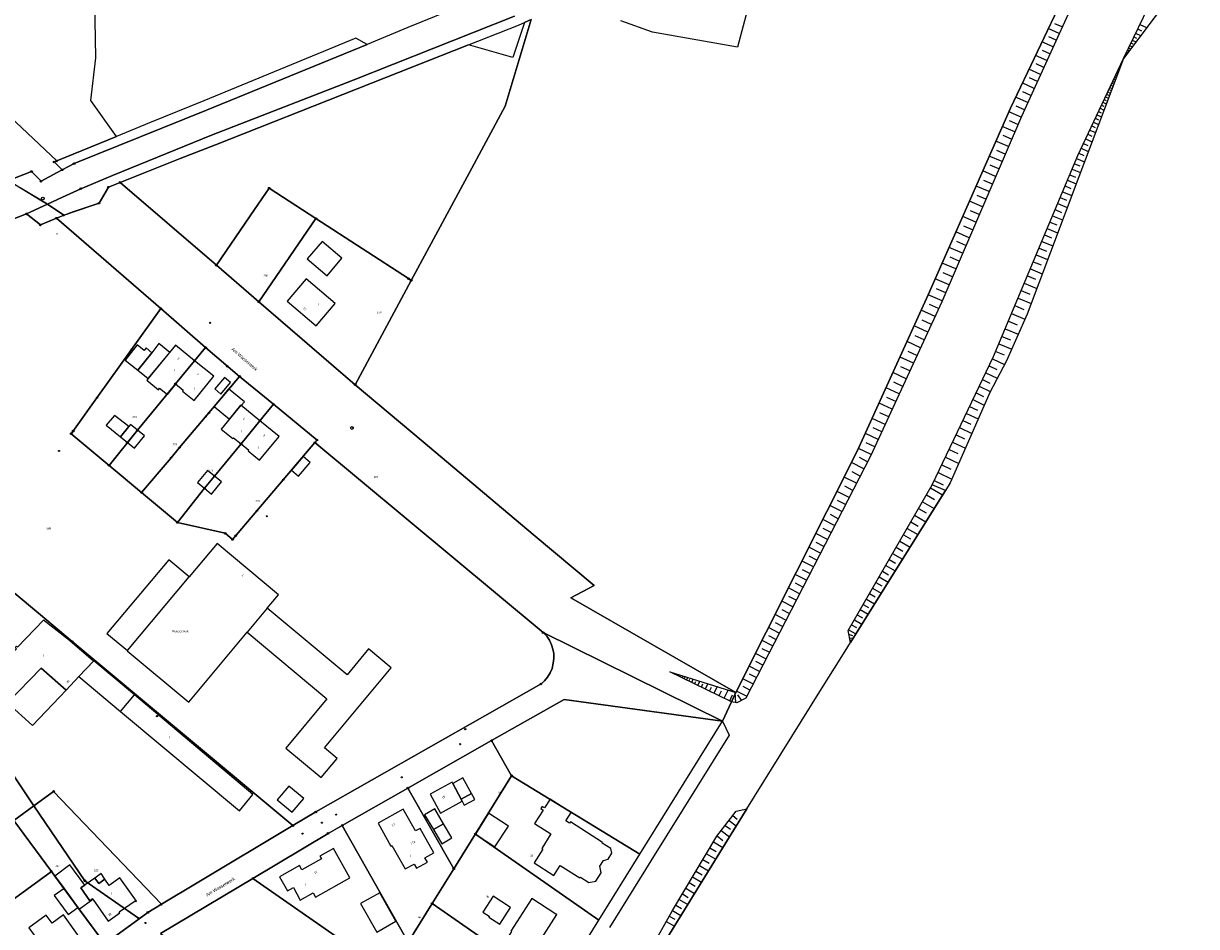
# Model space of a CAD drawing. Extents: x 2408905 to 4819478, y 5786105 to 11573663.
# Tile 38 of 39: x 2410029 to 2410388, y 5787057 to 5787333. Entities that reach past the tile are written whole.
import ezdxf

# ---------------------------------------------------------------- set-up
doc = ezdxf.new("R2010")
doc.units = 0
for name, color, linetype in [('K100-FLST_GRENZEN', 40, 'Continuous'), ('K105-FLST_NUMMERN', 40, 'Continuous'), ('K120-ALLG_TEXTE', 40, 'Continuous'), ('K125-GEB_LINIEN', 40, 'Continuous'), ('K130-GEB_TEXTE', 40, 'Continuous'), ('K140-KATASTERTOPO', 7, 'Continuous'), ('K145-VERM_PKTE', 7, 'Continuous')]:
    doc.layers.add(name, color=color, linetype=linetype)
doc.styles.add('SIMPLEX', font='CONTINUOUS')

# ---------------------------------------------------------------- blocks, each defined once
blk = doc.blocks.new('128')
at = {"color": 250, "linetype": 'Continuous'}
blk.add_circle((0, 0), 0.5, dxfattribs=at)
blk = doc.blocks.new('122')
at = {"color": 11, "linetype": 'Continuous'}
blk.add_circle((0, 0), 1.25, dxfattribs=at)
blk = doc.blocks.new('251')
at = {"color": 40, "linetype": 'Continuous'}
blk.add_circle((0, 0), 0.175, dxfattribs=at)
blk = doc.blocks.new('GRENZSTEIN')
at = {"color": 7, "linetype": 'Continuous'}
blk.add_circle((0, 0), 0.75, dxfattribs=at)

msp = doc.modelspace()

# ---------------------------------------------------------------- linework, layer by layer
at = {"layer": 'K100-FLST_GRENZEN', "color": 250}
for points in [[(2410016.034, 5787368.072), (2410008.315, 5787297.615), (2410013.193, 5787293.79), (2410024.645, 5787284.811), (2410031.704, 5787287.6), (2410034.608, 5787284.618), (2410039.549, 5787287.29), (2410041.077, 5787288.116), (2410038.605, 5787290.524), (2410039.388, 5787290.844), (2410021.43, 5787307.789), (2410018.884, 5787324.204), (2410019.779, 5787332.595), (2410023.904, 5787371.266)], [(2410257.629, 5787363.488), (2410249.276, 5787332.155), (2410247.541, 5787325.646), (2410221.553, 5787330.181), (2410211.937, 5787333.652)], [(2410184.478, 5787334.033), (2410176.475, 5787307.611), (2410164.861, 5787286.025), (2410147.795, 5787254.305), (2410130.639, 5787222.419), (2410151.408, 5787204.979), (2410185.112, 5787176.675), (2410203.715, 5787161.054), (2410196.642, 5787157.275), (2410247.069, 5787128.28), (2410284.179, 5787202.057), (2410305.902, 5787249.926), (2410330.998, 5787307.011), (2410355.813, 5787359.035)], [(2410355.813, 5787359.035), (2410330.998, 5787307.011), (2410305.902, 5787249.926), (2410284.179, 5787202.057), (2410247.069, 5787128.28), (2410242.979, 5787119.543), (2410245.044, 5787115.302), (2410221.058, 5787076.852), (2410219.39, 5787074.178), (2410208.424, 5787056.484)], [(2410179.982, 5787345.198), (2410146.794, 5787331.594), (2410134.318, 5787326.442), (2410085.242, 5787306.375), (2410044.724, 5787290.027), (2410039.549, 5787287.29), (2410034.608, 5787284.618), (2410031.704, 5787287.6), (2410024.645, 5787284.811), (2410034.296, 5787278.978), (2410036.548, 5787277.617), (2410041.212, 5787279.781), (2410046.721, 5787282.337), (2410056.503, 5787286.345), (2410086.739, 5787298.732), (2410130.086, 5787315.52), (2410179.392, 5787335.098)], [(2410218.375, 5787040.875), (2410241.375, 5787078.105), (2410243.823, 5787082.065), (2410250.431, 5787092.76), (2410257.968, 5787104.901), (2410273.225, 5787129.441), (2410279.437, 5787139.378), (2410285.454, 5787149.008), (2410311.127, 5787190.1), (2410307.069, 5787191.769), (2410325.833, 5787231.002), (2410351.636, 5787292.504), (2410365.562, 5787322.189), (2410376.278, 5787344.412)], [(2410179.392, 5787335.098), (2410130.086, 5787315.52), (2410086.739, 5787298.732), (2410056.503, 5787286.345), (2410046.721, 5787282.337), (2410041.212, 5787279.781), (2410036.548, 5787277.617), (2410041.527, 5787274.254), (2410045.486, 5787275.599), (2410050.883, 5787277.431), (2410052.345, 5787277.927), (2410055.181, 5787282.821), (2410058.804, 5787284.258), (2410077.181, 5787291.551), (2410087.91, 5787295.809), (2410131.226, 5787312.833), (2410165.339, 5787326.348), (2410180.618, 5787332.38), (2410184.478, 5787334.033)], [(2409990.434, 5787259.16), (2410030.15, 5787274.647), (2410036.548, 5787277.617), (2410028.261, 5787282.626)], [(2409934.665, 5787235.35), (2410034.396, 5787152.102), (2410044.161, 5787143.949), (2410111.635, 5787087.629), (2410118.618, 5787091.807), (2410187.5, 5787130.947), (2410188.532, 5787131.893), (2410189.492, 5787133.042), (2410190.27, 5787134.328), (2410190.855, 5787135.71), (2410191.248, 5787137.263), (2410191.403, 5787138.756), (2410191.374, 5787140.254), (2410191.145, 5787141.535), (2410190.723, 5787142.905), (2410190.057, 5787144.316), (2410189.224, 5787145.563), (2410188.15, 5787146.616), (2410118.357, 5787204.757), (2410108.689, 5787193.377), (2410100.626, 5787183.887), (2410093.16, 5787175.1), (2410090.927, 5787176.988), (2410076.327, 5787180.304), (2410065.36, 5787189.459), (2410055.407, 5787197.768), (2410043.832, 5787207.431), (2410051.712, 5787218.431), (2410062.291, 5787233.198), (2410071.231, 5787245.678), (2410039.34, 5787273.342), (2410034.392, 5787271.279), (2410030.15, 5787274.647), (2409990.434, 5787259.16)], [(2410071.174, 5787054.613), (2410099.392, 5787071.492), (2410122.37, 5787085.236), (2410126.728, 5787087.71), (2410146.776, 5787099.093), (2410172.372, 5787113.626), (2410194.518, 5787126.2), (2410242.979, 5787119.543), (2410188.15, 5787146.616), (2410189.224, 5787145.563), (2410190.057, 5787144.316), (2410190.723, 5787142.905), (2410191.145, 5787141.535), (2410191.374, 5787140.254), (2410191.403, 5787138.756), (2410191.248, 5787137.263), (2410190.855, 5787135.71), (2410190.27, 5787134.328), (2410189.492, 5787133.042), (2410188.532, 5787131.893), (2410187.5, 5787130.947), (2410118.618, 5787091.807), (2410111.635, 5787087.629), (2410082.327, 5787070.098), (2410071.395, 5787063.559), (2410067.256, 5787061.084), (2410064.629, 5787059.169), (2410054.063, 5787051.465)]]:
    msp.add_lwpolyline(points, dxfattribs=at)
for points in [[(2410021.43, 5787307.789), (2410039.388, 5787290.844), (2410057.723, 5787298.354), (2410049.812, 5787309.292), (2410051.35, 5787322.377), (2410050.625, 5787362.751), (2410035.869, 5787367.454), (2410023.904, 5787371.266), (2410019.779, 5787332.595), (2410018.884, 5787324.204)], [(2410058.804, 5787284.258), (2410088.228, 5787258.927), (2410099.894, 5787275.965), (2410104.38, 5787282.516), (2410118.66, 5787273.237), (2410146.96, 5787254.847), (2410147.795, 5787254.305), (2410164.861, 5787286.025), (2410176.475, 5787307.611), (2410184.478, 5787334.033), (2410182.396, 5787333.145), (2410178.911, 5787322.469), (2410165.339, 5787326.348), (2410131.226, 5787312.833), (2410087.91, 5787295.809), (2410077.181, 5787291.551)], [(2410038.605, 5787290.524), (2410041.077, 5787288.116), (2410044.724, 5787290.027), (2410085.242, 5787306.375), (2410134.318, 5787326.442), (2410130.888, 5787328.358), (2410084.378, 5787309.254), (2410067.724, 5787302.438), (2410057.723, 5787298.354), (2410039.388, 5787290.844)], [(2410039.34, 5787273.342), (2410071.231, 5787245.678), (2410084.936, 5787233.789), (2410095.334, 5787224.943), (2410105.658, 5787216.465), (2410118.997, 5787205.511), (2410118.357, 5787204.757), (2410188.15, 5787146.616), (2410242.979, 5787119.543), (2410247.069, 5787128.28), (2410196.642, 5787157.275), (2410203.715, 5787161.054), (2410185.112, 5787176.675), (2410151.408, 5787204.979), (2410130.639, 5787222.419), (2410101.203, 5787247.758), (2410088.228, 5787258.927), (2410058.804, 5787284.258), (2410055.181, 5787282.821), (2410052.345, 5787277.927), (2410050.255, 5787277.218), (2410044.424, 5787275.238)], [(2410101.203, 5787247.758), (2410118.66, 5787273.237), (2410104.38, 5787282.516), (2410099.894, 5787275.965), (2410088.228, 5787258.927)], [(2410034.392, 5787271.279), (2410041.527, 5787274.254), (2410036.548, 5787277.617), (2410030.15, 5787274.647)], [(2410101.203, 5787247.758), (2410130.639, 5787222.419), (2410147.795, 5787254.305), (2410146.96, 5787254.847), (2410118.66, 5787273.237)], [(2410043.832, 5787207.431), (2410055.407, 5787197.768), (2410064.051, 5787208.494), (2410075.497, 5787222.395), (2410081.558, 5787229.756), (2410084.936, 5787233.789), (2410071.231, 5787245.678), (2410062.291, 5787233.198), (2410051.712, 5787218.431)], [(2409819.934, 5787152.584), (2409852.808, 5787097.587), (2409859.184, 5787086.92), (2409874.792, 5787060.81), (2409969.732, 5787087.821), (2409977.716, 5787090.092), (2409991.49, 5787094.011), (2410025.658, 5787103.732), (2410032.442, 5787093.708), (2410038.44, 5787098.072), (2410071.395, 5787063.559), (2410082.327, 5787070.098), (2410111.635, 5787087.629), (2410044.161, 5787143.949), (2410034.396, 5787152.102), (2409934.665, 5787235.35), (2409920.388, 5787229.35), (2409884.332, 5787214.813), (2409867.111, 5787208.006), (2409863.209, 5787206.464), (2409850.278, 5787201.352)], [(2410055.407, 5787197.768), (2410065.36, 5787189.459), (2410074.351, 5787200.101), (2410076.982, 5787203.216), (2410085.954, 5787213.839), (2410095.334, 5787224.943), (2410084.936, 5787233.789), (2410075.74, 5787222.69), (2410075.497, 5787222.395), (2410064.051, 5787208.494)], [(2410076.327, 5787180.304), (2410084.597, 5787190.772), (2410087.643, 5787194.501), (2410095.779, 5787204.313), (2410101.537, 5787211.397), (2410105.658, 5787216.465), (2410095.334, 5787224.943), (2410085.954, 5787213.839), (2410076.982, 5787203.216), (2410074.351, 5787200.101), (2410065.36, 5787189.459)], [(2410076.327, 5787180.304), (2410090.927, 5787176.988), (2410093.16, 5787175.1), (2410100.626, 5787183.887), (2410108.689, 5787193.377), (2410118.357, 5787204.757), (2410118.997, 5787205.511), (2410105.658, 5787216.465), (2410101.537, 5787211.397), (2410095.779, 5787204.313), (2410087.643, 5787194.501), (2410084.597, 5787190.772)], [(2410178.486, 5787102.89), (2410217.722, 5787078.892), (2410242.979, 5787119.543), (2410194.518, 5787126.2), (2410172.372, 5787113.626)], [(2410160.806, 5787074.412), (2410167.418, 5787085.062), (2410178.486, 5787102.89), (2410172.372, 5787113.626), (2410146.776, 5787099.093)], [(2409882.018, 5787002.328), (2409896.797, 5786999.839), (2409928.717, 5787003.789), (2409936.486, 5787004.751), (2409939.794, 5787002.52), (2409944.208, 5787005.482), (2409966.084, 5787021.421), (2409990.003, 5787038.848), (2410013.927, 5787056.278), (2410037.759, 5787073.642), (2410026.295, 5787089.236), (2410032.442, 5787093.708), (2410025.658, 5787103.732), (2409991.49, 5787094.011), (2409977.716, 5787090.092), (2409969.732, 5787087.821), (2409874.792, 5787060.81), (2409881.881, 5787003.434)], [(2410167.448, 5787085.041), (2410205.197, 5787058.733), (2410217.722, 5787078.892), (2410178.486, 5787102.89), (2410167.418, 5787085.062)], [(2410032.442, 5787093.708), (2410047.973, 5787070.764), (2410064.363, 5787059.354), (2410064.629, 5787059.169), (2410067.256, 5787061.084), (2410071.395, 5787063.559), (2410038.44, 5787098.072)], [(2410126.728, 5787087.71), (2410146.892, 5787051.997), (2410154.22, 5787063.802), (2410160.806, 5787074.412), (2410146.776, 5787099.093)], [(2410026.295, 5787089.236), (2410037.759, 5787073.642), (2410041.642, 5787068.36), (2410046.256, 5787062.084), (2410054.063, 5787051.465), (2410064.629, 5787059.169), (2410064.363, 5787059.354), (2410047.973, 5787070.764), (2410032.442, 5787093.708)], [(2410099.392, 5787071.492), (2410137.614, 5787044.88), (2410141.007, 5787042.519), (2410146.892, 5787051.997), (2410126.728, 5787087.71), (2410122.37, 5787085.236)], [(2410154.22, 5787063.802), (2410192.003, 5787037.499), (2410205.197, 5787058.733), (2410167.448, 5787085.041), (2410167.418, 5787085.062), (2410160.806, 5787074.412)], [(2410020.611, 5787047.101), (2410029.844, 5787034.424), (2410053.767, 5787051.868), (2410045.847, 5787062.64), (2410038.805, 5787072.219), (2410037.759, 5787073.642), (2410013.927, 5787056.278)], [(2410071.174, 5787054.613), (2410087.686, 5787043.117), (2410103.452, 5787032.138), (2410121.791, 5787019.371), (2410137.614, 5787044.88), (2410099.392, 5787071.492)], [(2410141.007, 5787042.519), (2410178.781, 5787016.218), (2410192.003, 5787037.499), (2410154.22, 5787063.802), (2410146.892, 5787051.997)]]:
    msp.add_lwpolyline(points, close=True, dxfattribs=at)
at = {"layer": 'K125-GEB_LINIEN', "color": 250}
for points in [[(2410115.996, 5787260.91), (2410122.1, 5787255.705), (2410126.609, 5787261.064), (2410120.523, 5787266.224)], [(2410109.865, 5787248.004), (2410118.713, 5787240.449), (2410124.518, 5787247.222), (2410115.628, 5787254.779)], [(2410060.356, 5787229.947), (2410064.159, 5787226.833), (2410068.475, 5787232.191), (2410066.749, 5787233.666), (2410066.168, 5787232.918), (2410064.039, 5787234.58)], [(2410068.475, 5787232.191), (2410064.159, 5787226.833), (2410067.398, 5787224.297), (2410073.949, 5787232.31), (2410070.636, 5787234.978)], [(2410075.831, 5787222.614), (2410075.74, 5787222.69), (2410081.558, 5787229.756), (2410075.732, 5787234.492), (2410067.398, 5787224.297), (2410067.001, 5787223.811), (2410070.496, 5787220.897), (2410070.812, 5787221.359), (2410073.272, 5787219.459)], [(2410081.558, 5787229.756), (2410075.74, 5787222.69), (2410078.096, 5787220.752), (2410077.897, 5787220.499), (2410081.401, 5787217.634), (2410087.422, 5787224.988)], [(2410089.579, 5787219.561), (2410092.572, 5787223.052), (2410090.742, 5787224.601), (2410087.743, 5787221.123)], [(2410092.261, 5787211.908), (2410095.73, 5787216.147), (2410095.815, 5787216.077), (2410096.776, 5787217.232), (2410091.965, 5787221.169), (2410087.556, 5787215.782)], [(2410058.916, 5787206.488), (2410061.436, 5787209.611), (2410057.078, 5787213.054), (2410054.537, 5787210.046)], [(2410095.779, 5787204.313), (2410101.537, 5787211.397), (2410095.73, 5787216.147), (2410089.729, 5787208.813), (2410093.227, 5787205.966), (2410093.436, 5787206.221)], [(2410061.436, 5787209.611), (2410058.916, 5787206.488), (2410061.034, 5787204.757), (2410064.051, 5787208.494), (2410061.923, 5787210.215)], [(2410101.537, 5787211.397), (2410095.779, 5787204.313), (2410098.097, 5787202.426), (2410097.889, 5787202.17), (2410101.404, 5787199.309), (2410107.382, 5787206.615)], [(2410064.051, 5787208.494), (2410061.034, 5787204.757), (2410063.168, 5787203.018), (2410066.195, 5787206.76)], [(2410113.341, 5787194.468), (2410116.946, 5787198.634), (2410114.794, 5787200.501), (2410111.196, 5787196.329)], [(2410084.597, 5787190.772), (2410087.643, 5787194.501), (2410085.525, 5787196.232), (2410082.471, 5787192.524)], [(2410087.643, 5787194.501), (2410084.597, 5787190.772), (2410086.74, 5787189.006), (2410089.786, 5787192.748)], [(2410079.868, 5787163.665), (2410073.638, 5787168.852), (2410054.766, 5787146.391), (2410061.004, 5787141.173), (2410060.941, 5787141.097), (2410079.749, 5787125.36), (2410097.62, 5787146.719), (2410122.003, 5787126.386), (2410109.416, 5787111.291), (2410120.268, 5787102.324), (2410125.15, 5787108.155), (2410121.26, 5787111.405), (2410141.698, 5787135.877), (2410134.767, 5787141.63), (2410128.159, 5787133.674), (2410103.786, 5787154.068), (2410107.224, 5787158.176), (2410088.445, 5787173.893)], [(2410054.766, 5787146.391), (2410061.004, 5787141.173), (2410079.868, 5787163.665), (2410073.638, 5787168.852)], [(2410103.786, 5787154.068), (2410097.62, 5787146.719), (2410122.003, 5787126.386), (2410109.416, 5787111.291), (2410120.268, 5787102.324), (2410125.15, 5787108.155), (2410121.26, 5787111.405), (2410141.698, 5787135.877), (2410134.767, 5787141.63), (2410128.159, 5787133.674)], [(2410046.147, 5787133.178), (2410050.608, 5787137.866), (2410042.833, 5787144.602), (2410035.395, 5787150.472), (2410027.441, 5787142.208), (2410027.141, 5787142.502), (2410026.7, 5787142.052), (2410027.093, 5787141.668), (2410017.254, 5787131.628), (2410024.377, 5787125.158), (2410034.624, 5787135.738), (2410042.252, 5787129.086)], [(2410050.726, 5787137.988), (2410046.147, 5787133.178), (2410058.899, 5787122.518), (2410063.205, 5787127.583)], [(2410050.608, 5787137.866), (2410046.147, 5787133.178), (2410058.899, 5787122.518), (2410095.281, 5787092.099), (2410099.402, 5787097.162), (2410063.205, 5787127.583), (2410050.726, 5787137.988)], [(2410024.377, 5787125.158), (2410031.957, 5787118.271), (2410042.252, 5787129.086), (2410034.624, 5787135.738)], [(2410163.089, 5787095.714), (2410166.221, 5787097.412), (2410163.61, 5787102.231), (2410160.476, 5787100.531)], [(2410106.833, 5787095.533), (2410111.406, 5787091.739), (2410114.94, 5787095.96), (2410110.368, 5787099.714)], [(2410163.333, 5787095.096), (2410163.403, 5787095.134), (2410160.476, 5787100.531), (2410160.281, 5787100.891), (2410153.578, 5787097.193), (2410156.704, 5787091.471)], [(2410163.333, 5787095.096), (2410163.994, 5787093.876), (2410167.197, 5787095.612), (2410166.221, 5787097.412), (2410163.089, 5787095.714), (2410163.403, 5787095.134)], [(2410185.361, 5787076.293), (2410191.452, 5787072.407), (2410193.382, 5787075.435), (2410199.377, 5787071.654), (2410199.523, 5787071.883), (2410202.15, 5787070.21), (2410204.251, 5787070.642), (2410205.873, 5787073.168), (2410205.441, 5787075.212), (2410206.573, 5787076.981), (2410207.985, 5787077.338), (2410209.143, 5787079.158), (2410208.848, 5787080.649), (2410206.2, 5787082.296), (2410206.33, 5787082.5), (2410196.46, 5787088.753), (2410196.24, 5787088.407), (2410195.1, 5787089.13), (2410196.724, 5787091.675), (2410190.25, 5787095.751), (2410188.543, 5787093.021), (2410187.833, 5787093.468), (2410187.416, 5787092.808), (2410188.093, 5787092.382), (2410185.477, 5787088.243), (2410190.516, 5787085.062), (2410187.685, 5787080.643), (2410188.013, 5787080.433)], [(2410141.551, 5787081.386), (2410141.896, 5787081.567), (2410145.924, 5787074.368), (2410148.654, 5787075.885), (2410149.38, 5787074.578), (2410152.738, 5787076.456), (2410151.996, 5787077.768), (2410154.73, 5787079.282), (2410150.542, 5787086.772), (2410149.146, 5787086), (2410145.384, 5787092.701), (2410137.656, 5787088.36)], [(2410151.9, 5787090.961), (2410154.58, 5787086.401), (2410157.665, 5787088.169), (2410155.002, 5787092.709)], [(2410167.448, 5787085.041), (2410173.349, 5787081.118), (2410177.507, 5787087.422), (2410171.453, 5787091.411)], [(2410157.129, 5787082.065), (2410160.187, 5787083.867), (2410157.665, 5787088.169), (2410154.58, 5787086.401)], [(2410109.974, 5787067.663), (2410111.754, 5787068.657), (2410113.888, 5787064.839), (2410117.82, 5787067.046), (2410118.562, 5787065.732), (2410129.059, 5787071.656), (2410124.073, 5787080.606), (2410119.9, 5787078.247), (2410120.322, 5787077.509), (2410114.365, 5787074.142), (2410113.634, 5787075.441), (2410107.559, 5787072.01)], [(2410041.642, 5787068.36), (2410046.256, 5787062.084), (2410050.404, 5787065.122), (2410050.313, 5787065.251), (2410049.523, 5787064.675), (2410046.784, 5787068.567), (2410047.96, 5787069.404), (2410043.368, 5787075.647), (2410038.805, 5787072.219)], [(2410051.029, 5787071.589), (2410052.227, 5787069.889), (2410054.106, 5787071.245), (2410052.939, 5787072.949)], [(2410050.404, 5787065.122), (2410055.162, 5787058.386), (2410058.743, 5787060.934), (2410058.523, 5787061.244), (2410063.35, 5787064.669), (2410063.564, 5787064.367), (2410063.824, 5787064.552), (2410058.745, 5787071.685), (2410055.421, 5787069.324), (2410054.106, 5787071.245), (2410052.227, 5787069.889), (2410051.029, 5787071.589), (2410046.784, 5787068.567), (2410049.523, 5787064.675), (2410050.313, 5787065.251)], [(2410045.847, 5787062.64), (2410041.642, 5787068.36), (2410038.64, 5787066.217), (2410042.853, 5787060.452)], [(2410137.233, 5787055.065), (2410143.102, 5787058.402), (2410138.188, 5787067.108), (2410132.333, 5787063.772)], [(2410171.672, 5787059.914), (2410171.51, 5787059.661), (2410174.896, 5787057.479), (2410178.13, 5787062.573), (2410172.828, 5787066.026), (2410169.739, 5787061.159)], [(2410175.999, 5787051.877), (2410183.837, 5787046.835), (2410186.182, 5787050.497), (2410186.013, 5787050.605), (2410192.331, 5787060.472), (2410192.079, 5787060.635), (2410192.036, 5787060.568), (2410184.675, 5787065.332), (2410178.251, 5787055.371), (2410178.462, 5787055.235), (2410176.371, 5787051.994), (2410176.161, 5787052.129)], [(2410030.915, 5787056.358), (2410038.024, 5787046.567), (2410041.834, 5787049.337), (2410041.679, 5787049.546), (2410046.366, 5787052.953), (2410046.517, 5787052.742), (2410046.797, 5787052.946), (2410041.445, 5787060.346), (2410037.966, 5787057.806), (2410036.192, 5787060.227)]]:
    msp.add_lwpolyline(points, close=True, dxfattribs=at)
msp.add_lwpolyline([(2410046.147, 5787133.178), (2410058.899, 5787122.518)], dxfattribs=at)
at = {"layer": 'K140-KATASTERTOPO', "color": 250}
for points in [[(2410378.344, 5787390.375, 0), (2410369.16, 5787374.317, 0), (2410358.545, 5787357.525, 0), (2410334.37, 5787304.415, 0), (2410310.05, 5787247.812, 0), (2410288.242, 5787200.592, 0), (2410250.064, 5787126.625, 0), (2410247.342, 5787125.211, 0), (2410245.769, 5787125.502, 0), (2410226.869, 5787134.679, 0), (2410247.069, 5787128.28, 0), (2410284.179, 5787202.057, 0), (2410305.902, 5787249.926, 0), (2410330.998, 5787307.011, 0), (2410355.813, 5787359.035, 0), (2410376.156, 5787396.829, 0), (2410378.344, 5787390.375, 0)], [(2410365.562, 5787322.189, 0), (2410376.278, 5787344.412, 0), (2410384.405, 5787358.677, 0), (2410387.929, 5787355.592, 0), (2410379.985, 5787341.305, 0), (2410365.562, 5787322.189, 0)], [(2410282.111, 5787143.656, 0), (2410281.449, 5787147.326, 0), (2410307.069, 5787191.769, 0), (2410325.833, 5787231.002, 0), (2410351.636, 5787292.504, 0), (2410365.562, 5787322.189, 0), (2410351.93, 5787286.014, 0), (2410343.233, 5787262.975, 0), (2410336.142, 5787244.025, 0), (2410329.862, 5787229.739, 0), (2410324.679, 5787220.048, 0), (2410312.608, 5787192.432, 0), (2410311.127, 5787190.1, 0), (2410285.454, 5787149.008, 0), (2410282.111, 5787143.656, 0)], [(2410213.685, 5787036.072, 0), (2410217.022, 5787042.622, 0), (2410227.655, 5787061.653, 0), (2410241.254, 5787084.392, 0), (2410247.188, 5787092.054, 0), (2410250.431, 5787092.76, 0), (2410243.823, 5787082.065, 0), (2410241.375, 5787078.105, 0), (2410218.375, 5787040.875, 0), (2410215.564, 5787036.415, 0), (2410212.98, 5787032.143, 0), (2410213.685, 5787036.072, 0)]]:
    msp.add_polyline3d(points, close=True, dxfattribs=at)
for points in [[(2410345.909, 5787329.766, 0), (2410342.576, 5787331.283, 0)], [(2410346.829, 5787331.787, 0), (2410344.631, 5787332.787, 0)], [(2410369.896, 5787331.177, 0), (2410371.092, 5787330.6, 0)], [(2410370.583, 5787332.601, 0), (2410372.661, 5787331.598, 0)], [(2410344.982, 5787327.729, 0), (2410342.736, 5787328.752, 0)], [(2410368.26, 5787327.785, 0), (2410369.378, 5787327.246, 0)], [(2410368.74, 5787328.78, 0), (2410369.618, 5787328.357, 0)], [(2410369.283, 5787329.905, 0), (2410370.823, 5787329.162, 0)], [(2410344.048, 5787325.677, 0), (2410340.641, 5787327.227, 0)], [(2410343.106, 5787323.608, 0), (2410340.81, 5787324.653, 0)], [(2410366.502, 5787324.138, 0), (2410366.761, 5787324.013, 0)], [(2410366.815, 5787324.788, 0), (2410367.334, 5787324.538, 0)], [(2410367.128, 5787325.437, 0), (2410367.561, 5787325.229, 0)], [(2410367.461, 5787326.126, 0), (2410368.247, 5787325.747, 0)], [(2410367.836, 5787326.905, 0), (2410368.464, 5787326.602, 0)], [(2410342.157, 5787321.523, 0), (2410338.676, 5787323.107, 0)], [(2410341.201, 5787319.421, 0), (2410338.855, 5787320.489, 0)], [(2410364.672, 5787320.292, 0), (2410364.771, 5787320.245, 0)], [(2410364.969, 5787320.924, 0), (2410365.068, 5787320.878, 0)], [(2410365.265, 5787321.557, 0), (2410365.298, 5787321.541, 0)], [(2410365.875, 5787322.839, 0), (2410365.962, 5787322.797, 0)], [(2410366.189, 5787323.488, 0), (2410366.448, 5787323.363, 0)], [(2410340.237, 5787317.303, 0), (2410336.68, 5787318.922, 0)], [(2410363.189, 5787317.13, 0), (2410363.585, 5787316.944, 0)], [(2410363.485, 5787317.762, 0), (2410363.717, 5787317.654, 0)], [(2410363.782, 5787318.395, 0), (2410364.08, 5787318.255, 0)], [(2410364.079, 5787319.027, 0), (2410364.244, 5787318.95, 0)], [(2410364.375, 5787319.659, 0), (2410364.574, 5787319.566, 0)], [(2410338.286, 5787313.017, 0), (2410334.652, 5787314.671, 0)], [(2410339.265, 5787315.169, 0), (2410336.868, 5787316.259, 0)], [(2410361.407, 5787313.331, 0), (2410362.101, 5787313.005, 0)], [(2410361.705, 5787313.968, 0), (2410362.135, 5787313.766, 0)], [(2410362.002, 5787314.6, 0), (2410362.597, 5787314.321, 0)], [(2410362.299, 5787315.233, 0), (2410362.662, 5787315.062, 0)], [(2410362.595, 5787315.865, 0), (2410363.091, 5787315.632, 0)], [(2410362.892, 5787316.498, 0), (2410363.19, 5787316.358, 0)], [(2410336.304, 5787308.663, 0), (2410332.592, 5787310.353, 0)], [(2410337.298, 5787310.849, 0), (2410334.85, 5787311.963, 0)], [(2410359.677, 5787309.644, 0), (2410360.333, 5787309.336, 0)], [(2410360.057, 5787310.454, 0), (2410360.977, 5787310.022, 0)], [(2410360.419, 5787311.226, 0), (2410360.992, 5787310.957, 0)], [(2410360.764, 5787311.962, 0), (2410361.566, 5787311.586, 0)], [(2410361.093, 5787312.663, 0), (2410361.591, 5787312.43, 0)], [(2410335.301, 5787306.46, 0), (2410332.8, 5787307.599, 0)], [(2410357.959, 5787305.982, 0), (2410358.806, 5787305.584, 0)], [(2410358.42, 5787306.965, 0), (2410359.614, 5787306.404, 0)], [(2410358.859, 5787307.901, 0), (2410359.606, 5787307.551, 0)], [(2410359.278, 5787308.794, 0), (2410360.328, 5787308.301, 0)], [(2410334.294, 5787304.239, 0), (2410330.497, 5787305.87, 0)], [(2410333.331, 5787301.997, 0), (2410330.787, 5787303.09, 0)], [(2410356.434, 5787302.732, 0), (2410357.96, 5787302.016, 0)], [(2410356.967, 5787303.868, 0), (2410357.925, 5787303.419, 0)], [(2410357.475, 5787304.951, 0), (2410358.827, 5787304.316, 0)], [(2410332.365, 5787299.747, 0), (2410328.529, 5787301.395, 0)], [(2410354.672, 5787298.977, 0), (2410355.886, 5787298.407, 0)], [(2410355.288, 5787300.289, 0), (2410357.006, 5787299.484, 0)], [(2410355.875, 5787301.54, 0), (2410356.955, 5787301.034, 0)], [(2410330.421, 5787295.223, 0), (2410326.547, 5787296.887, 0)], [(2410331.394, 5787297.489, 0), (2410328.825, 5787298.594, 0)], [(2410353.364, 5787296.187, 0), (2410354.723, 5787295.549, 0)], [(2410354.029, 5787297.606, 0), (2410355.957, 5787296.701, 0)], [(2410328.462, 5787290.666, 0), (2410324.551, 5787292.346, 0)], [(2410329.443, 5787292.949, 0), (2410326.848, 5787294.063, 0)], [(2410351.26, 5787291.609, 0), (2410353.659, 5787290.602, 0)], [(2410351.962, 5787293.198, 0), (2410353.477, 5787292.487, 0)], [(2410352.675, 5787294.718, 0), (2410354.829, 5787293.707, 0)], [(2410327.478, 5787288.374, 0), (2410324.857, 5787289.5, 0)], [(2410349.881, 5787288.322, 0), (2410352.401, 5787287.265, 0)], [(2410350.576, 5787289.979, 0), (2410352.216, 5787289.291, 0)], [(2410326.49, 5787286.074, 0), (2410322.54, 5787287.771, 0)], [(2410325.498, 5787283.766, 0), (2410322.852, 5787284.903, 0)], [(2410348.457, 5787284.928, 0), (2410351.101, 5787283.818, 0)], [(2410349.175, 5787286.638, 0), (2410350.896, 5787285.916, 0)], [(2410324.503, 5787281.449, 0), (2410320.514, 5787283.163, 0)], [(2410346.987, 5787281.423, 0), (2410349.758, 5787280.261, 0)], [(2410347.728, 5787283.189, 0), (2410349.533, 5787282.432, 0)], [(2410322.501, 5787276.79, 0), (2410318.473, 5787278.521, 0)], [(2410323.504, 5787279.124, 0), (2410320.831, 5787280.272, 0)], [(2410345.47, 5787277.806, 0), (2410348.372, 5787276.588, 0)], [(2410346.234, 5787279.629, 0), (2410348.125, 5787278.836, 0)], [(2410320.484, 5787272.097, 0), (2410316.417, 5787273.845, 0)], [(2410321.494, 5787274.448, 0), (2410318.796, 5787275.607, 0)], [(2410343.903, 5787274.072, 0), (2410346.941, 5787272.798, 0)], [(2410344.692, 5787275.954, 0), (2410346.672, 5787275.123, 0)], [(2410319.47, 5787269.737, 0), (2410316.746, 5787270.908, 0)], [(2410342.286, 5787270.218, 0), (2410345.464, 5787268.884, 0)], [(2410343.101, 5787272.16, 0), (2410345.172, 5787271.291, 0)], [(2410318.453, 5787267.369, 0), (2410314.346, 5787269.134, 0)], [(2410341.458, 5787268.244, 0), (2410343.624, 5787267.335, 0)], [(2410316.407, 5787262.607, 0), (2410312.26, 5787264.388, 0)], [(2410317.432, 5787264.992, 0), (2410314.68, 5787266.174, 0)], [(2410339.762, 5787264.201, 0), (2410342.026, 5787263.251, 0)], [(2410340.616, 5787266.239, 0), (2410343.939, 5787264.845, 0)], [(2410314.345, 5787257.809, 0), (2410310.158, 5787259.608, 0)], [(2410315.378, 5787260.212, 0), (2410312.6, 5787261.406, 0)], [(2410338.009, 5787260.023, 0), (2410340.383, 5787259.027, 0)], [(2410338.893, 5787262.13, 0), (2410342.371, 5787260.671, 0)], [(2410313.309, 5787255.397, 0), (2410310.504, 5787256.602, 0)], [(2410336.195, 5787255.699, 0), (2410338.681, 5787254.656, 0)], [(2410337.109, 5787257.88, 0), (2410340.754, 5787256.35, 0)], [(2410312.269, 5787252.976, 0), (2410308.041, 5787254.792, 0)], [(2410335.264, 5787253.481, 0), (2410339.081, 5787251.879, 0)], [(2410310.177, 5787248.107, 0), (2410305.909, 5787249.941, 0)], [(2410311.225, 5787250.546, 0), (2410308.393, 5787251.763, 0)], [(2410333.354, 5787248.929, 0), (2410337.35, 5787247.252, 0)], [(2410334.317, 5787251.224, 0), (2410336.921, 5787250.132, 0)], [(2410307.958, 5787243.281, 0), (2410303.765, 5787245.218, 0)], [(2410309.07, 5787245.689, 0), (2410306.264, 5787246.985, 0)], [(2410332.374, 5787246.593, 0), (2410335.099, 5787245.45, 0)], [(2410306.849, 5787240.881, 0), (2410304.065, 5787242.167, 0)], [(2410330.391, 5787241.865, 0), (2410333.093, 5787240.731, 0)], [(2410331.379, 5787244.22, 0), (2410335.473, 5787242.503, 0)], [(2410305.744, 5787238.487, 0), (2410301.583, 5787240.409, 0)], [(2410329.41, 5787239.527, 0), (2410333.424, 5787237.843, 0)], [(2410303.542, 5787233.721, 0), (2410299.414, 5787235.628, 0)], [(2410304.641, 5787236.101, 0), (2410301.878, 5787237.377, 0)], [(2410327.469, 5787234.903, 0), (2410331.406, 5787233.251, 0)], [(2410328.436, 5787237.206, 0), (2410331.086, 5787236.094, 0)], [(2410301.354, 5787228.982, 0), (2410297.256, 5787230.875, 0)], [(2410302.446, 5787231.348, 0), (2410299.704, 5787232.615, 0)], [(2410326.51, 5787232.616, 0), (2410329.109, 5787231.526, 0)], [(2410300.264, 5787226.623, 0), (2410297.543, 5787227.88, 0)], [(2410324.489, 5787228.193, 0), (2410326.903, 5787227.039, 0)], [(2410325.526, 5787230.36, 0), (2410329.244, 5787228.583, 0)], [(2410299.178, 5787224.271, 0), (2410295.112, 5787226.149, 0)], [(2410322.476, 5787223.984, 0), (2410324.763, 5787222.89, 0)], [(2410323.473, 5787226.068, 0), (2410326.997, 5787224.382, 0)], [(2410297.015, 5787219.587, 0), (2410292.98, 5787221.451, 0)], [(2410298.095, 5787221.926, 0), (2410295.395, 5787223.173, 0)], [(2410320.532, 5787219.918, 0), (2410322.787, 5787218.84, 0)], [(2410321.499, 5787221.94, 0), (2410324.837, 5787220.344, 0)], [(2410294.864, 5787214.931, 0), (2410290.86, 5787216.78, 0)], [(2410295.938, 5787217.256, 0), (2410293.258, 5787218.493, 0)], [(2410319.55, 5787217.866, 0), (2410323.003, 5787216.215, 0)], [(2410293.793, 5787212.612, 0), (2410291.134, 5787213.84, 0)], [(2410317.543, 5787213.669, 0), (2410321.139, 5787211.949, 0)], [(2410318.554, 5787215.783, 0), (2410320.903, 5787214.659, 0)], [(2410292.726, 5787210.301, 0), (2410288.753, 5787212.136, 0)], [(2410291.661, 5787207.996, 0), (2410289.023, 5787209.215, 0)], [(2410315.475, 5787209.344, 0), (2410319.218, 5787207.554, 0)], [(2410316.516, 5787211.522, 0), (2410318.962, 5787210.353, 0)], [(2410290.6, 5787205.698, 0), (2410286.658, 5787207.519, 0)], [(2410314.417, 5787207.133, 0), (2410316.963, 5787205.916, 0)], [(2410288.487, 5787201.122, 0), (2410284.574, 5787202.928, 0)], [(2410289.542, 5787203.406, 0), (2410286.924, 5787204.616, 0)], [(2410312.254, 5787202.611, 0), (2410314.903, 5787201.344, 0)], [(2410313.344, 5787204.889, 0), (2410317.239, 5787203.026, 0)], [(2410286.22, 5787196.674, 0), (2410282.45, 5787198.62, 0)], [(2410287.362, 5787198.887, 0), (2410284.833, 5787200.192, 0)], [(2410311.149, 5787200.299, 0), (2410315.2, 5787198.361, 0)], [(2410285.083, 5787194.472, 0), (2410282.585, 5787195.761, 0)], [(2410308.887, 5787195.57, 0), (2410313.099, 5787193.556, 0)], [(2410310.026, 5787197.952, 0), (2410312.78, 5787196.635, 0)], [(2410283.952, 5787192.28, 0), (2410280.228, 5787194.202, 0)], [(2410282.825, 5787190.098, 0), (2410280.358, 5787191.371, 0)], [(2410307.731, 5787193.153, 0), (2410310.459, 5787191.849, 0)], [(2410281.704, 5787187.925, 0), (2410278.026, 5787189.824, 0)], [(2410305.327, 5787188.747, 0), (2410307.756, 5787187.347, 0)], [(2410306.566, 5787190.896, 0), (2410310.285, 5787188.752, 0)], [(2410279.477, 5787183.61, 0), (2410275.844, 5787185.486, 0)], [(2410280.588, 5787185.763, 0), (2410278.151, 5787187.021, 0)], [(2410302.907, 5787184.549, 0), (2410305.236, 5787183.206, 0)], [(2410304.107, 5787186.632, 0), (2410307.675, 5787184.575, 0)], [(2410277.27, 5787179.335, 0), (2410273.681, 5787181.187, 0)], [(2410278.371, 5787181.468, 0), (2410275.964, 5787182.71, 0)], [(2410300.56, 5787180.479, 0), (2410302.793, 5787179.191, 0)], [(2410301.724, 5787182.498, 0), (2410305.145, 5787180.526, 0)], [(2410275.083, 5787175.098, 0), (2410271.539, 5787176.927, 0)], [(2410276.174, 5787177.211, 0), (2410273.796, 5787178.438, 0)], [(2410299.414, 5787178.49, 0), (2410302.693, 5787176.6, 0)], [(2410273.997, 5787172.994, 0), (2410271.649, 5787174.206, 0)], [(2410297.175, 5787174.606, 0), (2410300.315, 5787172.795, 0)], [(2410298.286, 5787176.533, 0), (2410300.425, 5787175.3, 0)], [(2410272.916, 5787170.899, 0), (2410269.415, 5787172.706, 0)], [(2410271.84, 5787168.814, 0), (2410269.521, 5787170.011, 0)], [(2410295.004, 5787170.84, 0), (2410298.011, 5787169.106, 0)], [(2410296.081, 5787172.708, 0), (2410298.13, 5787171.527, 0)], [(2410270.769, 5787166.739, 0), (2410267.312, 5787168.523, 0)], [(2410292.899, 5787167.189, 0), (2410295.777, 5787165.53, 0)], [(2410293.943, 5787169, 0), (2410295.905, 5787167.87, 0)], [(2410268.641, 5787162.617, 0), (2410265.227, 5787164.379, 0)], [(2410269.702, 5787164.673, 0), (2410267.412, 5787165.855, 0)], [(2410290.859, 5787163.65, 0), (2410293.611, 5787162.064, 0)], [(2410291.871, 5787165.406, 0), (2410293.747, 5787164.324, 0)], [(2410266.533, 5787158.532, 0), (2410263.161, 5787160.272, 0)], [(2410267.584, 5787160.569, 0), (2410265.322, 5787161.737, 0)], [(2410288.882, 5787160.219, 0), (2410291.511, 5787158.703, 0)], [(2410289.863, 5787161.921, 0), (2410291.656, 5787160.887, 0)], [(2410264.443, 5787154.484, 0), (2410261.114, 5787156.202, 0)], [(2410265.486, 5787156.503, 0), (2410263.252, 5787157.656, 0)], [(2410286.028, 5787155.269, 0), (2410287.664, 5787154.326, 0)], [(2410286.964, 5787156.893, 0), (2410289.476, 5787155.445, 0)], [(2410287.915, 5787158.543, 0), (2410289.629, 5787157.556, 0)], [(2410262.373, 5787150.473, 0), (2410259.086, 5787152.17, 0)], [(2410263.406, 5787152.474, 0), (2410261.2, 5787153.612, 0)], [(2410284.198, 5787152.094, 0), (2410285.759, 5787151.195, 0)], [(2410285.106, 5787153.669, 0), (2410287.503, 5787152.287, 0)], [(2410260.322, 5787146.498, 0), (2410257.076, 5787148.174, 0)], [(2410261.345, 5787148.481, 0), (2410259.167, 5787149.605, 0)], [(2410282.424, 5787149.017, 0), (2410283.912, 5787148.159, 0)], [(2410283.304, 5787150.544, 0), (2410285.59, 5787149.226, 0)], [(2410259.303, 5787144.524, 0), (2410257.153, 5787145.634, 0)], [(2410281.557, 5787147.514, 0), (2410283.736, 5787146.258, 0)], [(2410281.67, 5787146.099, 0), (2410282.767, 5787145.756, 0)], [(2410281.858, 5787145.056, 0), (2410282.911, 5787144.937, 0)], [(2410258.289, 5787142.56, 0), (2410255.084, 5787144.214, 0)], [(2410257.279, 5787140.604, 0), (2410255.156, 5787141.7, 0)], [(2410281.987, 5787144.343, 0), (2410282.364, 5787144.356, 0)], [(2410256.274, 5787138.657, 0), (2410253.11, 5787140.29, 0)], [(2410255.274, 5787136.719, 0), (2410253.178, 5787137.801, 0)], [(2410227.499, 5787134.373, 0), (2410227.529, 5787134.434, 0)], [(2410228.13, 5787134.067, 0), (2410228.219, 5787134.251, 0)], [(2410228.76, 5787133.761, 0), (2410228.849, 5787133.945, 0)], [(2410229.39, 5787133.455, 0), (2410229.569, 5787133.824, 0)], [(2410254.278, 5787134.79, 0), (2410251.155, 5787136.402, 0)], [(2410253.287, 5787132.87, 0), (2410251.218, 5787133.938, 0)], [(2410230.02, 5787133.149, 0), (2410230.169, 5787133.456, 0)], [(2410230.651, 5787132.843, 0), (2410230.919, 5787133.396, 0)], [(2410231.283, 5787132.536, 0), (2410231.492, 5787132.966, 0)], [(2410231.975, 5787132.2, 0), (2410232.338, 5787132.947, 0)], [(2410232.732, 5787131.832, 0), (2410233.01, 5787132.404, 0)], [(2410233.561, 5787131.43, 0), (2410234.036, 5787132.409, 0)], [(2410234.467, 5787130.99, 0), (2410234.827, 5787131.731, 0)], [(2410235.459, 5787130.508, 0), (2410236.069, 5787131.765, 0)], [(2410236.544, 5787129.981, 0), (2410237.002, 5787130.925, 0)], [(2410237.731, 5787129.405, 0), (2410238.502, 5787130.994, 0)], [(2410252.3, 5787130.958, 0), (2410249.217, 5787132.55, 0)], [(2410239.029, 5787128.775, 0), (2410239.605, 5787129.96, 0)], [(2410240.43, 5787128.095, 0), (2410241.393, 5787130.078, 0)], [(2410241.922, 5787127.37, 0), (2410242.635, 5787128.838, 0)], [(2410243.514, 5787126.597, 0), (2410244.696, 5787129.032, 0)], [(2410245.21, 5787125.773, 0), (2410246.079, 5787127.562, 0)], [(2410247.061, 5787125.263, 0), (2410246.826, 5787128.357, 0)], [(2410250.341, 5787127.161, 0), (2410247.296, 5787128.732, 0)], [(2410248.756, 5787125.946, 0), (2410247.682, 5787127.603, 0)], [(2410251.318, 5787129.055, 0), (2410249.276, 5787130.109, 0)], [(2410243.822, 5787087.708, 0), (2410245.395, 5787086.491, 0)], [(2410244.997, 5787089.225, 0), (2410247.195, 5787087.522, 0)], [(2410246.118, 5787090.672, 0), (2410247.481, 5787089.616, 0)], [(2410241.304, 5787084.457, 0), (2410243.106, 5787083.061, 0)], [(2410242.593, 5787086.12, 0), (2410245.12, 5787084.163, 0)], [(2410239.124, 5787080.831, 0), (2410241.04, 5787079.685, 0)], [(2410240.207, 5787082.641, 0), (2410243.107, 5787080.906, 0)], [(2410236.98, 5787077.245, 0), (2410238.861, 5787076.12, 0)], [(2410238.049, 5787079.032, 0), (2410240.896, 5787077.329, 0)], [(2410234.863, 5787073.705, 0), (2410236.71, 5787072.6, 0)], [(2410235.918, 5787075.469, 0), (2410238.714, 5787073.797, 0)], [(2410232.772, 5787070.209, 0), (2410234.585, 5787069.124, 0)], [(2410233.814, 5787071.951, 0), (2410236.559, 5787070.31, 0)], [(2410230.707, 5787066.757, 0), (2410232.487, 5787065.692, 0)], [(2410231.736, 5787068.477, 0), (2410234.431, 5787066.865, 0)], [(2410228.668, 5787063.348, 0), (2410230.416, 5787062.302, 0)], [(2410229.685, 5787065.047, 0), (2410232.33, 5787063.464, 0)], [(2410226.712, 5787059.965, 0), (2410228.425, 5787059.008, 0)], [(2410227.659, 5787061.659, 0), (2410230.256, 5787060.106, 0)], [(2410225.783, 5787058.303, 0), (2410228.28, 5787056.908, 0)]]:
    msp.add_polyline3d(points, dxfattribs=at)

# ---------------------------------------------------------------- block references
at = {"layer": 'K100-FLST_GRENZEN', "color": 250, "xscale": 0.333, "yscale": 0.333}
for name, p in [('GRENZSTEIN', (2410038.605, 5787290.524)), ('GRENZSTEIN', (2410039.388, 5787290.844)), ('GRENZSTEIN', (2410041.077, 5787288.116)), ('GRENZSTEIN', (2410044.724, 5787290.027)), ('GRENZSTEIN', (2410031.704, 5787287.6)), ('GRENZSTEIN', (2410034.608, 5787284.618)), ('GRENZSTEIN', (2410058.804, 5787284.258)), ('GRENZSTEIN', (2410046.721, 5787282.337)), ('GRENZSTEIN', (2410055.181, 5787282.821)), ('GRENZSTEIN', (2410104.38, 5787282.516)), ('251', (2410036.548, 5787277.617)), ('GRENZSTEIN', (2410052.345, 5787277.927)), ('GRENZSTEIN', (2410030.15, 5787274.647)), ('GRENZSTEIN', (2410041.527, 5787274.254)), ('GRENZSTEIN', (2410034.392, 5787271.279)), ('GRENZSTEIN', (2410039.34, 5787273.342)), ('GRENZSTEIN', (2410118.66, 5787273.237)), ('GRENZSTEIN', (2410088.228, 5787258.927)), ('GRENZSTEIN', (2410146.96, 5787254.847)), ('GRENZSTEIN', (2410147.795, 5787254.305)), ('GRENZSTEIN', (2410071.231, 5787245.678)), ('GRENZSTEIN', (2410101.203, 5787247.758)), ('GRENZSTEIN', (2410084.936, 5787233.789)), ('GRENZSTEIN', (2410081.558, 5787229.756)), ('GRENZSTEIN', (2410091.572, 5787228.033)), ('GRENZSTEIN', (2410095.334, 5787224.943)), ('GRENZSTEIN', (2410075.74, 5787222.69)), ('GRENZSTEIN', (2410130.639, 5787222.419)), ('GRENZSTEIN', (2410105.658, 5787216.465)), ('GRENZSTEIN', (2410101.537, 5787211.397)), ('GRENZSTEIN', (2410043.832, 5787207.431)), ('GRENZSTEIN', (2410044.414, 5787208.244)), ('GRENZSTEIN', (2410064.051, 5787208.494)), ('GRENZSTEIN', (2410118.997, 5787205.511)), ('GRENZSTEIN', (2410061.034, 5787204.757)), ('GRENZSTEIN', (2410095.779, 5787204.313)), ('GRENZSTEIN', (2410118.357, 5787204.757)), ('GRENZSTEIN', (2410055.407, 5787197.768)), ('GRENZSTEIN', (2410087.643, 5787194.501)), ('GRENZSTEIN', (2410065.36, 5787189.459)), ('GRENZSTEIN', (2410084.597, 5787190.772)), ('GRENZSTEIN', (2410076.327, 5787180.304)), ('GRENZSTEIN', (2410090.927, 5787176.988)), ('GRENZSTEIN', (2410093.16, 5787175.1)), ('GRENZSTEIN', (2410094.131, 5787176.242)), ('GRENZSTEIN', (2410188.15, 5787146.616)), ('GRENZSTEIN', (2410187.5, 5787130.947)), ('GRENZSTEIN', (2410172.372, 5787113.626)), ('GRENZSTEIN', (2410178.486, 5787102.89)), ('GRENZSTEIN', (2410038.44, 5787098.072)), ('GRENZSTEIN', (2410146.776, 5787099.093)), ('GRENZSTEIN', (2410032.442, 5787093.708)), ('GRENZSTEIN', (2410118.618, 5787091.807)), ('GRENZSTEIN', (2410111.635, 5787087.629)), ('GRENZSTEIN', (2410126.728, 5787087.71)), ('GRENZSTEIN', (2410122.37, 5787085.236)), ('GRENZSTEIN', (2410167.418, 5787085.062)), ('GRENZSTEIN', (2410037.759, 5787073.642)), ('GRENZSTEIN', (2410160.806, 5787074.412)), ('GRENZSTEIN', (2410047.973, 5787070.764)), ('GRENZSTEIN', (2410099.392, 5787071.492)), ('GRENZSTEIN', (2410071.395, 5787063.559)), ('GRENZSTEIN', (2410154.22, 5787063.802)), ('251', (2410064.629, 5787059.169)), ('GRENZSTEIN', (2410067.256, 5787061.084))]:
    msp.add_blockref(name, p, dxfattribs=at)
at = {"layer": 'K145-VERM_PKTE', "color": 250, "xscale": 0.333, "yscale": 0.333}
for name, p in [('122', (2410035.155, 5787279.321)), ('128', (2410086.351, 5787241.333)), ('128', (2410062.291, 5787233.198)), ('128', (2410075.497, 5787222.395)), ('128', (2410051.712, 5787218.431)), ('128', (2410084.978, 5787212.683)), ('128', (2410085.954, 5787213.839)), ('122', (2410129.685, 5787209.183)), ('128', (2410040.079, 5787202.192)), ('128', (2410076.982, 5787203.216)), ('128', (2410095.571, 5787204.058)), ('128', (2410074.351, 5787200.101)), ('128', (2410108.689, 5787193.377)), ('128', (2410100.626, 5787183.887)), ('128', (2410103.628, 5787182.202)), ('128', (2410044.161, 5787143.949)), ('128', (2410070.05, 5787121.076)), ('128', (2410164.328, 5787117.121)), ('128', (2410162.737, 5787112.521)), ('128', (2410144.902, 5787102.389)), ('128', (2410124.866, 5787091.007)), ('128', (2410120.49, 5787088.52)), ('128', (2410114.586, 5787085.166)), ('128', (2410064.363, 5787059.354)), ('128', (2410066.513, 5787057.858))]:
    msp.add_blockref(name, p, dxfattribs=at)

# ---------------------------------------------------------------- texts
at = {"layer": 'K105-FLST_NUMMERN', "color": 250, "linetype": 'Continuous', "style": 'SIMPLEX'}
for s, p in [('8', (2410039.2, 5787268.174, 50.009)), ('285', (2410102.598, 5787255.438, 50.009)), ('259', (2410137.289, 5787244.292, 50.009)), ('272', (2410062.545, 5787212.253, 50.009)), ('273', (2410074.831, 5787203.865, 50.009)), ('274', (2410085.802, 5787195.876, 50.009)), ('293', (2410136.329, 5787193.938, 50.009)), ('275', (2410100.222, 5787186.527, 50.009)), ('365', (2410036.263, 5787178.229, 50.009)), ('39', (2410174.403, 5787097.363, 50.009)), ('38', (2410184.164, 5787078.164, 50.009)), ('324', (2410038.967, 5787075.01, 50.009)), ('323', (2410050.746, 5787073.638, 50.009)), ('40', (2410170.68, 5787065.625, 50.009)), ('44', (2410149.897, 5787059.265, 50.009))]:
    msp.add_text(s, height=0.6, dxfattribs=at).set_placement(p)
at = {"layer": 'K120-ALLG_TEXTE', "color": 250, "linetype": 'Continuous', "style": 'SIMPLEX'}
for rotation, p in [(319.209, (2410092.7, 5787233.113)), (30.874, (2410085.361, 5787065.903))]:
    msp.add_text('Am Wasserwerk', height=0.999, rotation=rotation, dxfattribs=at).set_placement(p)
at = {"layer": 'K130-GEB_TEXTE', "color": 250, "linetype": 'Continuous', "style": 'SIMPLEX'}
for s, rotation, p in [('12', 319.377, (2410114.672, 5787245.682)), ('9', 320.769, (2410076.173, 5787230.315)), ('7', 320.762, (2410082.115, 5787225.484)), ('5', 320.583, (2410096.261, 5787211.883)), ('3', 319.278, (2410102.387, 5787206.859)), ('1', 319.95, (2410095.847, 5787164.062)), ('20', 46.395, (2410042.725, 5787131.072)), ('15', 28.897, (2410157.359, 5787095.767)), ('17', 29.32, (2410142.043, 5787087.305)), ('17a', 27.997, (2410147.773, 5787081.793)), ('19', 29.293, (2410118.294, 5787072.837)), ('22', 35.356, (2410055.369, 5787059.895))]:
    msp.add_text(s, height=0.666, rotation=rotation, dxfattribs=at).set_placement(p)
for s, p in [('I', (2410119.32, 5787246.657)), ('I', (2410075.418, 5787226.549)), ('I', (2410081.295, 5787220.906)), ('I', (2410095.641, 5787207.861)), ('I', (2410100.905, 5787202.9)), ('Wasserwerk', (2410074.672, 5787146.749)), ('I', (2410035.091, 5787139.284)), ('I', (2410073.826, 5787114.322)), ('I', (2410159.629, 5787093.877)), ('I', (2410147.488, 5787078.038)), ('I', (2410115.471, 5787069.309)), ('I', (2410055.996, 5787066.533)), ('I', (2410183.988, 5787056.87))]:
    msp.add_text(s, height=0.666, dxfattribs=at).set_placement(p)

doc.saveas('drawing.dxf')
